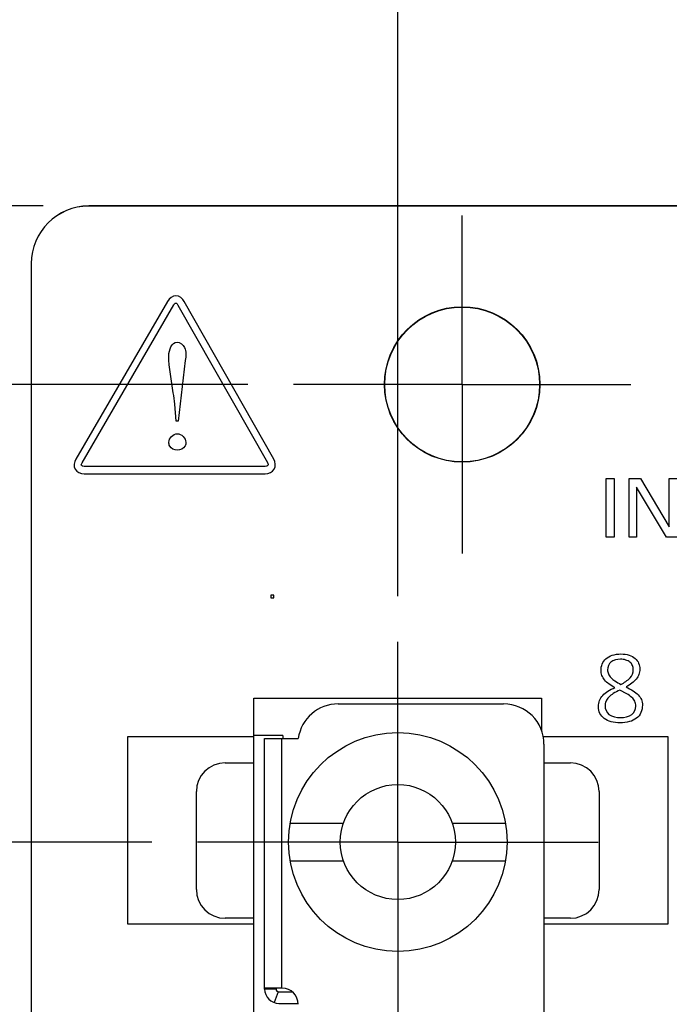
# Model space of a CAD drawing. Header units: inches. Extents: x 0 to 34, y 0 to 22.
# Tile 23 of 51: x 11.1 to 12, y 13.1 to 14.5. Entities that reach past the tile are written whole.
import ezdxf

# ---------------------------------------------------------------- set-up
doc = ezdxf.new("R2010")
doc.units = ezdxf.units.IN
doc.header["$LTSCALE"] = 1.87
doc.header["$MEASUREMENT"] = 0
doc.linetypes.add('CENTER', pattern=[0.6, 0.375, -0.075, 0.075, -0.075])
doc.layers.get('0').update_dxf_attribs({"linetype": 'CONTINUOUS'})
for name, color, linetype in [('02___PRT_ALL_AXES', 7, 'CONTINUOUS'), ('DATUMCURVES', 7, 'CONTINUOUS'), ('DIMENSIONS', 7, 'CONTINUOUS'), ('ECAD_GLOBAL_FD_40_10_FD40', 7, 'CONTINUOUS')]:
    doc.layers.add(name, color=color, linetype=linetype)
doc.styles.get("Standard").update_dxf_attribs({"font": 'txt', "width": 0.8})
doc.dimstyles.new('DIMSTYLE_2', dxfattribs={"dimtxt": 0.125, "dimasz": 0.18, "dimexe": 0.125, "dimexo": 0.0625, "dimgap": 0.03125, "dimtad": 0, "dimtih": 1, "dimtoh": 1, "dimlfac": 0.5, "dimdsep": 46, "dimtxsty": 'STANDARD', "dimblk": '_FILLED', "dimblk1": '_FILLED', "dimblk2": '_FILLED', "dimcen": 0.09, "dimadec": 0, "dimazin": 0, "dimtp": 0.001, "dimtm": 0.001, "dimtfac": 1, "dimtofl": 0, "dimtmove": 0, "dimatfit": 3, "dimldrblk": '_FILLED', "dimfxl": 1, "dimtolj": 1, "dimarcsym": 0})

# ---------------------------------------------------------------- blocks, each defined once
blk = doc.blocks.new('*D9')
at = {"layer": 'DIMENSIONS', "color": 2, "linetype": 'CONTINUOUS'}
blk.add_line((11.314, 13.3594), (10.4614, 13.3594), dxfattribs=at)
at = {"layer": 'DIMENSIONS', "color": 2, "linetype": 'CONTINUOUS', "insert": (10.3989, 13.4219), "char_height": 0.125, "width": 1.325, "attachment_point": 3, "line_spacing_factor": 0.9}
blk.add_mtext('90.81{\\Ftxt.shx;\\W1.000000;\\H0.125000; }[3.575]', dxfattribs=at)
blk = doc.blocks.new('_FILLED')
at = {"color": 0, "linetype": 'BYBLOCK'}
blk.add_solid([(0, 0), (-1, 0.1736), (-1, -0.1736)], dxfattribs=at)
blk = doc.blocks.new('*D10')
at = {"layer": 'DIMENSIONS', "color": 2, "linetype": 'CONTINUOUS'}
blk.add_line((11.4451, 13.9853), (10.4614, 13.9853), dxfattribs=at)
at = {"layer": 'DIMENSIONS', "color": 2, "linetype": 'CONTINUOUS', "insert": (10.3989, 14.0478), "char_height": 0.125, "width": 1.625, "attachment_point": 3, "line_spacing_factor": 0.9}
blk.add_mtext('2X 98.75{\\Ftxt.shx;\\W1.000000;\\H0.125000; }[3.888]', dxfattribs=at)
blk = doc.blocks.new('*D11')
at = {"layer": 'DIMENSIONS', "color": 2, "linetype": 'CONTINUOUS'}
blk.add_line((11.1651, 14.2295), (10.4614, 14.2295), dxfattribs=at)
at = {"layer": 'DIMENSIONS', "color": 2, "linetype": 'CONTINUOUS', "insert": (10.3989, 14.292), "char_height": 0.125, "width": 1.425, "attachment_point": 3, "line_spacing_factor": 0.9}
blk.add_mtext('101.86{\\Ftxt.shx;\\W1.000000;\\H0.125000; }[4.010]', dxfattribs=at)
blk = doc.blocks.new('*D19')
at = {"layer": 'DIMENSIONS', "color": 2, "linetype": 'CONTINUOUS'}
blk.add_line((11.6505, 13.6959), (11.6505, 14.917), dxfattribs=at)
at = {"layer": 'DIMENSIONS', "color": 2, "linetype": 'CONTINUOUS', "insert": (11.588, 14.9795), "char_height": 0.125, "width": 1.125, "attachment_point": 1, "rotation": 90, "line_spacing_factor": 0.9}
blk.add_mtext('6.37{\\Ftxt.shx;\\W1.000000;\\H0.125000; }[.251]', dxfattribs=at)
blk = doc.blocks.new('*D20')
at = {"layer": 'DIMENSIONS', "color": 2, "linetype": 'CONTINUOUS'}
blk.add_line((12.2386, 13.4698), (12.2386, 14.917), dxfattribs=at)
at = {"layer": 'DIMENSIONS', "color": 2, "linetype": 'CONTINUOUS', "insert": (12.1761, 14.9795), "char_height": 0.125, "width": 1.525, "attachment_point": 1, "rotation": 90, "line_spacing_factor": 0.9}
blk.add_mtext('2X 13.84{\\Ftxt.shx;\\W1.000000;\\H0.125000; }[.545]', dxfattribs=at)
blk = doc.blocks.new('*D21')
at = {"layer": 'DIMENSIONS', "color": 2, "linetype": 'CONTINUOUS'}
blk.add_line((12.5142, 13.4698), (12.5142, 14.917), dxfattribs=at)
at = {"layer": 'DIMENSIONS', "color": 2, "linetype": 'CONTINUOUS', "insert": (12.4517, 14.9795), "char_height": 0.125, "width": 1.525, "attachment_point": 1, "rotation": 90, "line_spacing_factor": 0.9}
blk.add_mtext('2X 17.34{\\Ftxt.shx;\\W1.000000;\\H0.125000; }[.683]', dxfattribs=at)
blk = doc.blocks.new('*D22')
at = {"layer": 'DIMENSIONS', "color": 2, "linetype": 'CONTINUOUS'}
blk.add_line((12.7898, 13.4698), (12.7898, 14.917), dxfattribs=at)
at = {"layer": 'DIMENSIONS', "color": 2, "linetype": 'CONTINUOUS', "insert": (12.7273, 14.9795), "char_height": 0.125, "width": 1.525, "attachment_point": 1, "rotation": 90, "line_spacing_factor": 0.9}
blk.add_mtext('2X 20.84{\\Ftxt.shx;\\W1.000000;\\H0.125000; }[.820]', dxfattribs=at)
blk = doc.blocks.new('*D23')
at = {"layer": 'DIMENSIONS', "color": 2, "linetype": 'CONTINUOUS'}
blk.add_line((13.0654, 13.4698), (13.0654, 14.917), dxfattribs=at)
at = {"layer": 'DIMENSIONS', "color": 2, "linetype": 'CONTINUOUS', "insert": (13.0029, 14.9795), "char_height": 0.125, "width": 1.525, "attachment_point": 1, "rotation": 90, "line_spacing_factor": 0.9}
blk.add_mtext('2X 24.34{\\Ftxt.shx;\\W1.000000;\\H0.125000; }[.958]', dxfattribs=at)

msp = doc.modelspace()

# ---------------------------------------------------------------- linework, layer by layer
at = {"color": 7, "linetype": 'CONTINUOUS'}
for p, q in [((13.4497, 14.2295), (11.2276, 14.2295)), ((11.1489, 14.1508), (11.1489, 6.2882)), ((11.4536, 12.4756), (11.4536, 13.5563)), ((11.4536, 13.5563), (11.8473, 13.5563)), ((11.8473, 13.5563), (11.8473, 13.5116)), ((11.5688, 13.5484), (11.7953, 13.5484)), ((11.493, 13.5051), (11.4536, 13.5051)), ((11.4681, 13.1583), (11.4681, 13.5012)), ((11.4681, 13.5012), (11.5142, 13.5012)), ((11.4917, 13.1594), (11.4917, 13.5012)), ((11.493, 13.5051), (11.493, 13.5012)), ((11.8505, 13.4933), (11.8505, 12.9484)), ((11.4142, 13.4678), (11.4536, 13.4678)), ((11.8505, 13.4678), (11.8867, 13.4678)), ((11.3749, 13.2945), (11.3749, 13.4284)), ((11.926, 13.4284), (11.926, 13.2945)), ((11.5031, 13.385), (11.576, 13.385)), ((11.7249, 13.385), (11.7979, 13.385)), ((11.5031, 13.3338), (11.576, 13.3338)), ((11.7249, 13.3338), (11.7979, 13.3338)), ((11.4536, 13.2552), (11.4142, 13.2552)), ((11.8867, 13.2552), (11.8505, 13.2552)), ((11.4922, 13.1594), (11.4681, 13.1594)), ((11.4838, 13.1583), (11.4681, 13.1583)), ((11.4865, 13.1546), (11.4813, 13.1397)), ((11.4838, 13.1594), (11.4838, 13.1583)), ((11.4878, 13.1544), (11.506, 13.1544)), ((11.4878, 13.1386), (11.5142, 13.1386))]:
    msp.add_line(p, q, dxfattribs=at)
at = {"color": 40, "linetype": 'CONTINUOUS'}
for p, q in [((11.3352, 14.099), (11.2097, 13.8833)), ((11.2184, 13.8783), (11.3438, 14.0941)), ((11.3495, 14.094), (11.472, 13.8784)), ((11.4807, 13.8833), (11.3582, 14.0989)), ((11.3596, 14.018), (11.3498, 13.9353)), ((11.347, 13.9353), (11.3451, 13.9586)), ((11.3498, 13.9353), (11.347, 13.9353)), ((11.469, 13.8733), (11.2212, 13.8733)), ((11.2212, 13.8633), (11.469, 13.8633)), ((11.9355, 13.7766), (11.9355, 13.8568)), ((11.9355, 13.8568), (11.9466, 13.8568)), ((11.9466, 13.8568), (11.9466, 13.7766)), ((11.9671, 13.7766), (11.9671, 13.8568)), ((11.9671, 13.8568), (11.9826, 13.8568)), ((11.9826, 13.8568), (12.022, 13.7905)), ((12.022, 13.7905), (12.022, 13.8568)), ((12.022, 13.8568), (12.0322, 13.8568)), ((11.9772, 13.8447), (11.9772, 13.7766)), ((12.018, 13.7766), (11.9772, 13.8447)), ((11.9466, 13.7766), (11.9355, 13.7766)), ((11.9772, 13.7766), (11.9671, 13.7766)), ((12.0322, 13.7766), (12.018, 13.7766)), ((11.9639, 13.5622), (11.9543, 13.5672))]:
    msp.add_line(p, q, dxfattribs=at)
at = {"color": 7, "linetype": 'CONTINUOUS'}
for radius in [0.1496, 0.0787]:
    msp.add_circle((11.6505, 13.3594), radius, dxfattribs=at)
for centre, radius, start, end in [((11.2276, 14.1508), 0.0787, 90, 180), ((11.5688, 13.4933), 0.0551, 90, 171.7868), ((11.7953, 13.4933), 0.0551, 360, 90), ((11.4142, 13.4284), 0.0394, 90, 180), ((11.8867, 13.4284), 0.0394, 0, 90), ((11.4142, 13.2945), 0.0394, 180, 270), ((11.8867, 13.2945), 0.0394, 270, 360), ((11.4878, 13.1583), 0.0197, 180, 270), ((11.4878, 13.1583), 0.00394, 180, 270), ((11.4922, 13.1374), 0.022, 360, 90)]:
    msp.add_arc(centre, radius, start, end, dxfattribs=at)
at = {"color": 40, "linetype": 'CONTINUOUS'}
for points in [[(11.3468, 14.1066), (11.3422, 14.1067), (11.3375, 14.103), (11.3352, 14.099)], [(11.3582, 14.0989), (11.3559, 14.1029), (11.3514, 14.1066), (11.3468, 14.1066)], [(11.3438, 14.0941), (11.3445, 14.0952), (11.3455, 14.0966), (11.3468, 14.0966)], [(11.3468, 14.0966), (11.348, 14.0966), (11.3489, 14.0951), (11.3495, 14.094)], [(11.3371, 14.0251), (11.3371, 14.0322), (11.3412, 14.0432), (11.3483, 14.0432)], [(11.3371, 13.9063), (11.3371, 13.9118), (11.3432, 13.918), (11.3486, 13.918)], [(11.3486, 13.918), (11.3541, 13.918), (11.3604, 13.9119), (11.3604, 13.9063)], [(11.2097, 13.8833), (11.2074, 13.8793), (11.2065, 13.8735), (11.2088, 13.8695)], [(11.2175, 13.8745), (11.2169, 13.8756), (11.2177, 13.8772), (11.2184, 13.8783)], [(11.2212, 13.8733), (11.2199, 13.8733), (11.2181, 13.8733), (11.2175, 13.8745)], [(11.4728, 13.8745), (11.4721, 13.8734), (11.4703, 13.8733), (11.469, 13.8733)], [(11.472, 13.8784), (11.4726, 13.8772), (11.4735, 13.8756), (11.4728, 13.8745)], [(11.4813, 13.8695), (11.4837, 13.8735), (11.483, 13.8793), (11.4807, 13.8833)], [(11.2088, 13.8695), (11.2111, 13.8655), (11.2166, 13.8633), (11.2212, 13.8633)], [(11.469, 13.8633), (11.4736, 13.8633), (11.479, 13.8655), (11.4813, 13.8695)], [(11.9302, 13.6028), (11.9313, 13.6055), (11.9331, 13.608), (11.9352, 13.61)], [(11.9352, 13.61), (11.9376, 13.6122), (11.9406, 13.6138), (11.9437, 13.6148)], [(11.942, 13.6056), (11.9391, 13.6031), (11.9375, 13.5988), (11.9375, 13.595)], [(11.9551, 13.6094), (11.9506, 13.6094), (11.9455, 13.6085), (11.942, 13.6056)], [(11.9437, 13.6148), (11.9476, 13.6162), (11.9518, 13.6167), (11.9559, 13.6167)], [(11.9626, 13.6084), (11.9602, 13.6092), (11.9576, 13.6094), (11.9551, 13.6094)], [(11.9559, 13.6167), (11.9597, 13.6167), (11.9637, 13.6162), (11.9673, 13.615)], [(11.9682, 13.6056), (11.9666, 13.6069), (11.9646, 13.6078), (11.9626, 13.6084)], [(11.9673, 13.615), (11.9702, 13.614), (11.9731, 13.6125), (11.9754, 13.6105)], [(11.9716, 13.601), (11.9708, 13.6028), (11.9696, 13.6043), (11.9682, 13.6056)], [(11.9754, 13.6105), (11.9774, 13.6087), (11.9791, 13.6064), (11.9801, 13.6039)], [(11.9286, 13.5943), (11.9286, 13.5972), (11.9291, 13.6001), (11.9302, 13.6028)], [(11.9298, 13.5873), (11.929, 13.5895), (11.9286, 13.5919), (11.9286, 13.5943)], [(11.9375, 13.595), (11.9375, 13.593), (11.9379, 13.5911), (11.9386, 13.5893)], [(11.9684, 13.5841), (11.971, 13.587), (11.9728, 13.5911), (11.9728, 13.5951)], [(11.9728, 13.5951), (11.9728, 13.5971), (11.9724, 13.5992), (11.9716, 13.601)], [(11.9801, 13.6039), (11.9812, 13.6014), (11.9817, 13.5987), (11.9817, 13.596)], [(11.9817, 13.596), (11.9817, 13.5936), (11.9813, 13.5911), (11.9804, 13.5887)], [(11.9334, 13.5811), (11.9319, 13.5829), (11.9306, 13.585), (11.9298, 13.5873)], [(11.9393, 13.5756), (11.9371, 13.5772), (11.9351, 13.579), (11.9334, 13.5811)], [(11.9386, 13.5893), (11.9394, 13.5874), (11.9406, 13.5857), (11.942, 13.5843)], [(11.942, 13.5843), (11.9436, 13.5825), (11.9456, 13.581), (11.9476, 13.5797)], [(11.9476, 13.5797), (11.9503, 13.578), (11.953, 13.5765), (11.9558, 13.5751)], [(11.9558, 13.5751), (11.9604, 13.5774), (11.965, 13.5802), (11.9684, 13.5841)], [(11.9767, 13.5823), (11.975, 13.5801), (11.973, 13.5782), (11.9708, 13.5766)], [(11.9804, 13.5887), (11.9796, 13.5864), (11.9783, 13.5842), (11.9767, 13.5823)], [(11.931, 13.5599), (11.9331, 13.5621), (11.9355, 13.564), (11.9381, 13.5656)], [(11.9381, 13.5656), (11.9411, 13.5675), (11.9442, 13.5693), (11.9474, 13.5708)], [(11.9474, 13.5708), (11.9446, 13.5722), (11.9418, 13.5738), (11.9393, 13.5756)], [(11.9543, 13.5672), (11.9513, 13.5658), (11.9483, 13.5642), (11.9454, 13.5624)], [(11.9708, 13.5766), (11.9683, 13.5746), (11.9656, 13.573), (11.9628, 13.5715)], [(11.9628, 13.5715), (11.9661, 13.57), (11.9693, 13.5682), (11.9725, 13.5663)], [(11.9725, 13.5663), (11.975, 13.5647), (11.9774, 13.5628), (11.9795, 13.5606)], [(11.925, 13.5447), (11.925, 13.5476), (11.9255, 13.5504), (11.9266, 13.553)], [(11.9266, 13.553), (11.9277, 13.5555), (11.9292, 13.5578), (11.931, 13.5599)], [(11.9354, 13.5521), (11.9345, 13.5501), (11.9341, 13.5479), (11.9341, 13.5457)], [(11.9391, 13.5574), (11.9376, 13.5559), (11.9363, 13.5541), (11.9354, 13.5521)], [(11.9454, 13.5624), (11.9431, 13.561), (11.9409, 13.5594), (11.9391, 13.5574)], [(11.9707, 13.5573), (11.9687, 13.5592), (11.9663, 13.5608), (11.9639, 13.5622)], [(11.9748, 13.5519), (11.9739, 13.554), (11.9724, 13.5558), (11.9707, 13.5573)], [(11.9762, 13.5454), (11.9762, 13.5476), (11.9758, 13.5499), (11.9748, 13.5519)], [(11.9795, 13.5606), (11.9813, 13.5587), (11.9828, 13.5566), (11.9838, 13.5542)], [(11.9838, 13.5542), (11.9848, 13.5518), (11.9852, 13.5492), (11.9852, 13.5467)], [(11.9271, 13.5352), (11.9257, 13.5381), (11.925, 13.5415), (11.925, 13.5447)], [(11.9341, 13.5457), (11.9341, 13.5414), (11.9361, 13.5366), (11.9395, 13.5339)], [(11.9709, 13.5339), (11.9742, 13.5366), (11.9762, 13.5412), (11.9762, 13.5454)], [(11.9852, 13.5467), (11.9852, 13.5432), (11.9846, 13.5395), (11.9832, 13.5364)], [(11.9331, 13.5282), (11.9306, 13.53), (11.9285, 13.5325), (11.9271, 13.5352)], [(11.9424, 13.5239), (11.9391, 13.5248), (11.9359, 13.5262), (11.9331, 13.5282)], [(11.9395, 13.5339), (11.9438, 13.5305), (11.9499, 13.5297), (11.9554, 13.5297)], [(11.9546, 13.5225), (11.9505, 13.5225), (11.9464, 13.5229), (11.9424, 13.5239)], [(11.9675, 13.5241), (11.9634, 13.5229), (11.959, 13.5225), (11.9546, 13.5225)], [(11.9554, 13.5297), (11.9608, 13.5297), (11.9667, 13.5306), (11.9709, 13.5339)], [(11.9771, 13.5288), (11.9743, 13.5266), (11.971, 13.5251), (11.9675, 13.5241)], [(11.9832, 13.5364), (11.9818, 13.5334), (11.9797, 13.5308), (11.9771, 13.5288)]]:
    msp.add_open_spline(points, degree=3, dxfattribs=at)
for points, knots in [([(11.3483, 14.0432), (11.3525, 14.0432), (11.3623, 14.0349), (11.3603, 14.0239), (11.3596, 14.018)], [0, 0, 0, 0, 0.411896, 1, 1, 1, 1]), ([(11.3451, 13.9586), (11.3446, 13.9637), (11.3419, 13.9859), (11.3371, 14.0079), (11.3371, 14.0251)], [0, 0, 0, 0, 0.231537, 1, 1, 1, 1]), ([(11.3486, 13.8953), (11.3446, 13.8953), (11.3381, 13.8986), (11.3371, 13.9046), (11.3371, 13.9063)], [0, 0, 0, 0, 0.691269, 1, 1, 1, 1]), ([(11.3604, 13.9063), (11.3604, 13.9046), (11.3593, 13.8987), (11.3527, 13.8953), (11.3486, 13.8953)], [0, 0, 0, 0, 0.294749, 1, 1, 1, 1])]:
    msp.add_open_spline(points, degree=3, knots=knots, dxfattribs=at)
at = {"layer": '02___PRT_ALL_AXES', "color": 7, "linetype": 'CONTINUOUS'}
for p, q in [((13.4497, 14.2294), (11.2276, 14.2294)), ((11.1489, 14.1507), (11.1489, 6.2881))]:
    msp.add_line(p, q, dxfattribs=at)
at = {"layer": '02___PRT_ALL_AXES', "color": 7, "linetype": 'CENTER'}
for p, q in [((11.7386, 13.9853), (11.7386, 14.2163)), ((11.7386, 13.9853), (11.5076, 13.9853)), ((11.7386, 13.9853), (11.7386, 13.7543)), ((11.7386, 13.9853), (11.9696, 13.9853)), ((11.6505, 13.3594), (11.6505, 13.6334)), ((11.6505, 13.3594), (11.3765, 13.3594)), ((11.6505, 13.3594), (11.6505, 10.5105)), ((11.6505, 13.3594), (11.9245, 13.3594))]:
    msp.add_line(p, q, dxfattribs=at)
at = {"layer": '02___PRT_ALL_AXES', "color": 7, "linetype": 'CONTINUOUS'}
for centre, radius in [((11.7386, 13.9854), 0.1063), ((11.7386, 13.9853), 0.106)]:
    msp.add_circle(centre, radius, dxfattribs=at)
msp.add_arc((11.2276, 14.1507), 0.0787, 90, 180, dxfattribs=at)
at = {"layer": 'DATUMCURVES', "color": 4, "linetype": 'CONTINUOUS'}
for p, q in [((11.2804, 13.5035), (11.2804, 13.2476)), ((11.4536, 13.5035), (11.2804, 13.5035)), ((12.0205, 13.5035), (11.8491, 13.5035)), ((12.0205, 13.2476), (12.0205, 13.5035)), ((11.2804, 13.2476), (11.4536, 13.2476)), ((11.8505, 13.2476), (12.0205, 13.2476))]:
    msp.add_line(p, q, dxfattribs=at)
at = {"layer": 'ECAD_GLOBAL_FD_40_10_FD40', "color": 7, "linetype": 'CONTINUOUS'}
for p, q in [((11.4766, 13.6973), (11.4766, 13.6933)), ((11.4806, 13.6973), (11.4766, 13.6973)), ((11.4766, 13.6933), (11.4806, 13.6933)), ((11.4806, 13.6933), (11.4806, 13.6973))]:
    msp.add_line(p, q, dxfattribs=at)

# ---------------------------------------------------------------- dimensions: what is measured, and where the dimension line sits
at = {"layer": 'DIMENSIONS', "color": 2, "linetype": 'CONTINUOUS'}
for feature_location, offset, dtype, origin, picture, middle in [((12.2386, 13.4698), (0, 1.4472), 1, (11.1489, 13.4073), '*D20', (12.2386, 15.742)), ((12.5142, 13.4698), (0, 1.4472), 1, (11.1489, 13.4073), '*D21', (12.5142, 15.742)), ((12.7898, 13.4698), (0, 1.4472), 1, (11.1489, 13.4073), '*D22', (12.7898, 15.742)), ((13.0654, 13.4698), (0, 1.4472), 1, (11.1489, 13.4073), '*D23', (13.0654, 15.742)), ((11.4451, 13.9853), (-0.9838, 0), 0, (11.5076, 6.2094), '*D10', (9.5864, 13.9853))]:
    dim = msp.add_ordinate_dim(feature_location=feature_location, offset=offset, dtype=dtype, origin=origin, text='2X <>', dimstyle='DIMSTYLE_2', dxfattribs=at)
    dim.commit()
    dim.dimension.update_dxf_attribs({"geometry": picture, "text_midpoint": middle})
for feature_location, offset, dtype, origin, picture, middle in [((11.6505, 13.6959), (0, 1.2211), 1, (11.1489, 13.6334), '*D19', (11.6505, 15.542)), ((11.1651, 14.2295), (-0.7037, 0), 0, (11.2276, 6.2094), '*D11', (9.6864, 14.2295)), ((11.3139574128, 13.359421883), (-0.8525748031, 0), 0, (11.3764574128, 6.209421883), '*D9', (9.7363826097, 13.359421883))]:
    dim = msp.add_ordinate_dim(feature_location=feature_location, offset=offset, dtype=dtype, origin=origin, dimstyle='DIMSTYLE_2', dxfattribs=at)
    dim.commit()
    dim.dimension.update_dxf_attribs({"geometry": picture, "text_midpoint": middle})

doc.saveas('drawing.dxf')
